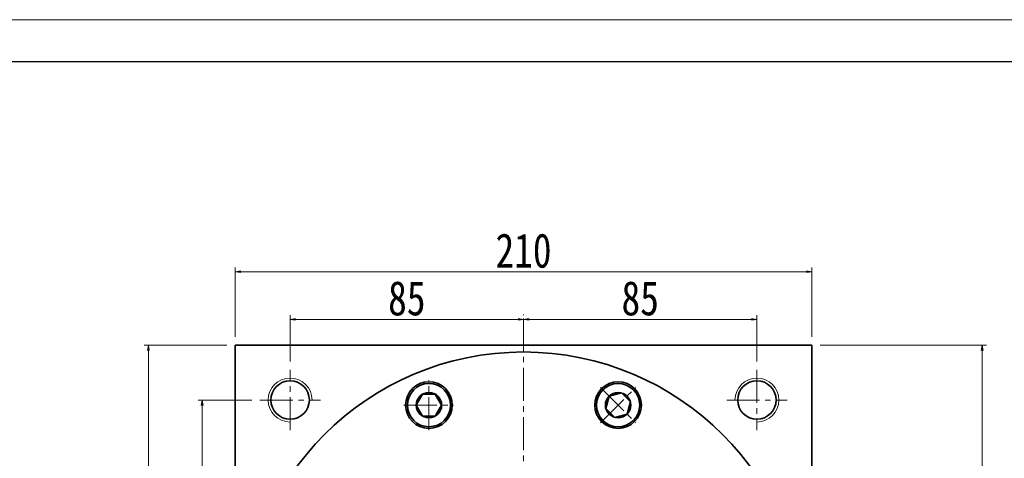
# Model space of a CAD drawing. Header units: millimetres. Extents: x -54 to 1253, y 0 to 910.
# Tile 7 of 8: x 584 to 942, y 750 to 910. Entities that reach past the tile are written whole.
import ezdxf

# ---------------------------------------------------------------- set-up
doc = ezdxf.new("R2010")
doc.units = ezdxf.units.MM
doc.set_wipeout_variables(frame=1)
doc.linetypes.add('点画线', pattern=[18, 12, -2, 2, -2])
for name, color, linetype, lineweight in [('中心线层', 1, '点画线', 18), ('图框_外框线', 7, 'Continuous', 18), ('尺寸线层', 3, 'Continuous', 18), ('粗实线层', 7, 'Continuous', 35)]:
    doc.layers.add(name, color=color, linetype=linetype, lineweight=lineweight)
doc.styles.add('宋体', font='SimSun.ttf', dxfattribs={"width": 0.8})
doc.dimstyles.new('A水平标注$0', dxfattribs={"dimtxt": 3.5, "dimasz": 2, "dimexe": 1.5, "dimexo": 3, "dimgap": 1.1, "dimtad": 1, "dimtoh": 1, "dimdec": 4, "dimdsep": 46, "dimtxsty": '宋体', "dimblk": 'OPEN', "dimcen": 3, "dimclrd": 3, "dimclre": 3, "dimclrt": 6, "dimadec": 0, "dimazin": 0, "dimtm": 1e-09, "dimtfac": 1, "dimtdec": 4, "dimtix": 1, "dimtmove": 0, "dimatfit": 3, "dimldrblk": 'OPEN', "dimfxl": 0, "dimlwd": 13, "dimlwe": 13, "dimarcsym": 0})

# ---------------------------------------------------------------- blocks, each defined once
blk = doc.blocks.new('_Open')
at = {"color": 0, "linetype": 'ByBlock', "lineweight": -2}
for p, q in [((-1, 0.17), (0, 0)), ((-1, -0.17), (0, 0)), ((0, 0), (-1, 0))]:
    blk.add_line(p, q, dxfattribs=at)
blk = doc.blocks.new('*D21')
at = {"layer": 'Defpoints', "color": 0, "transparency": 16777216}
for p in [(872.28, 817.81), (662.28, 791.06), (872.28, 791.06)]:
    blk.add_point(p, dxfattribs=at)
at = {"layer": '尺寸线层', "color": 3, "lineweight": 13, "transparency": 16777216}
for p, q in [((662.28, 794.06), (662.28, 819.31)), ((664.28, 817.81), (870.28, 817.81)), ((872.28, 794.06), (872.28, 819.31))]:
    blk.add_line(p, q, dxfattribs=at)
at = {"layer": '尺寸线层', "color": 3, "lineweight": 13, "transparency": 16777216, "xscale": 2, "yscale": 2, "zscale": 2, "rotation": 180}
blk.add_blockref('_Open', (662.28, 817.81), dxfattribs=at)
at = {"layer": '尺寸线层', "color": 3, "lineweight": 13, "transparency": 16777216, "xscale": 2, "yscale": 2, "zscale": 2}
blk.add_blockref('_Open', (872.28, 817.81), dxfattribs=at)
at = {"layer": '尺寸线层', "color": 6, "transparency": 16777216, "insert": (767.28, 825.42), "char_height": 12.5, "attachment_point": 5, "style": '宋体', "bg_fill": 3, "box_fill_scale": 1.1, "bg_fill_color": 257, "bg_fill_transparency": 0}
blk.add_mtext('210', dxfattribs=at)
blk = doc.blocks.new('*D22')
at = {"layer": 'Defpoints', "color": 0, "transparency": 16777216}
for p in [(630.66, 791.06), (662.28, 791.06), (662.28, 581.06)]:
    blk.add_point(p, dxfattribs=at)
at = {"layer": '尺寸线层', "color": 3, "lineweight": 13, "transparency": 16777216}
for p, q in [((659.28, 791.06), (629.16, 791.06)), ((630.66, 583.06), (630.66, 789.06)), ((659.28, 581.06), (629.16, 581.06))]:
    blk.add_line(p, q, dxfattribs=at)
at = {"layer": '尺寸线层', "color": 3, "lineweight": 13, "transparency": 16777216, "xscale": 2, "yscale": 2, "zscale": 2}
for p, rotation in [((630.66, 791.06), 90), ((630.66, 581.06), 270)]:
    blk.add_blockref('_Open', p, dxfattribs=dict(at, rotation=rotation))
at = {"layer": '尺寸线层', "color": 6, "transparency": 16777216, "insert": (623.05, 686.06), "char_height": 12.5, "attachment_point": 5, "rotation": 90, "style": '宋体', "bg_fill": 3, "box_fill_scale": 1.1, "bg_fill_color": 257, "bg_fill_transparency": 0}
blk.add_mtext('210', dxfattribs=at)
blk = doc.blocks.new('*D23')
at = {"layer": 'Defpoints', "color": 0, "transparency": 16777216}
for p in [(767.28, 800.44), (767.28, 799.17), (682.28, 782.06)]:
    blk.add_point(p, dxfattribs=at)
at = {"layer": '尺寸线层', "color": 3, "lineweight": 13, "transparency": 16777216}
for p, q in [((682.28, 785.06), (682.28, 801.94)), ((684.28, 800.44), (765.28, 800.44)), ((767.28, 802.17), (767.28, 801.94))]:
    blk.add_line(p, q, dxfattribs=at)
at = {"layer": '尺寸线层', "color": 3, "lineweight": 13, "transparency": 16777216, "xscale": 2, "yscale": 2, "zscale": 2, "rotation": 180}
blk.add_blockref('_Open', (682.28, 800.44), dxfattribs=at)
at = {"layer": '尺寸线层', "color": 3, "lineweight": 13, "transparency": 16777216, "xscale": 2, "yscale": 2, "zscale": 2}
blk.add_blockref('_Open', (767.28, 800.44), dxfattribs=at)
at = {"layer": '尺寸线层', "color": 6, "transparency": 16777216, "insert": (724.78, 808.05), "char_height": 12.5, "attachment_point": 5, "style": '宋体', "bg_fill": 3, "box_fill_scale": 1.1, "bg_fill_color": 257, "bg_fill_transparency": 0}
blk.add_mtext('85', dxfattribs=at)
blk = doc.blocks.new('*D24')
at = {"layer": 'Defpoints', "color": 0, "transparency": 16777216}
for p in [(852.28, 800.44), (767.28, 799.17), (852.28, 782.06)]:
    blk.add_point(p, dxfattribs=at)
at = {"layer": '尺寸线层', "color": 3, "lineweight": 13, "transparency": 16777216}
for p, q in [((767.28, 802.17), (767.28, 801.94)), ((769.28, 800.44), (850.28, 800.44)), ((852.28, 785.06), (852.28, 801.94))]:
    blk.add_line(p, q, dxfattribs=at)
at = {"layer": '尺寸线层', "color": 3, "lineweight": 13, "transparency": 16777216, "xscale": 2, "yscale": 2, "zscale": 2, "rotation": 180}
blk.add_blockref('_Open', (767.28, 800.44), dxfattribs=at)
at = {"layer": '尺寸线层', "color": 3, "lineweight": 13, "transparency": 16777216, "xscale": 2, "yscale": 2, "zscale": 2}
blk.add_blockref('_Open', (852.28, 800.44), dxfattribs=at)
at = {"layer": '尺寸线层', "color": 6, "transparency": 16777216, "insert": (809.78, 808.05), "char_height": 12.5, "attachment_point": 5, "style": '宋体', "bg_fill": 3, "box_fill_scale": 1.1, "bg_fill_color": 257, "bg_fill_transparency": 0}
blk.add_mtext('85', dxfattribs=at)
blk = doc.blocks.new('*D25')
at = {"layer": 'Defpoints', "color": 0, "transparency": 16777216}
for p in [(650.25, 771.06), (671.28, 771.06), (659.28, 686.06)]:
    blk.add_point(p, dxfattribs=at)
at = {"layer": '尺寸线层', "color": 3, "lineweight": 13, "transparency": 16777216}
for p, q in [((668.28, 771.06), (648.75, 771.06)), ((650.25, 688.06), (650.25, 769.06)), ((656.28, 686.06), (648.75, 686.06))]:
    blk.add_line(p, q, dxfattribs=at)
at = {"layer": '尺寸线层', "color": 3, "lineweight": 13, "transparency": 16777216, "xscale": 2, "yscale": 2, "zscale": 2}
for p, rotation in [((650.25, 771.06), 90), ((650.25, 686.06), 270)]:
    blk.add_blockref('_Open', p, dxfattribs=dict(at, rotation=rotation))
at = {"layer": '尺寸线层', "color": 6, "transparency": 16777216, "insert": (642.64, 728.56), "char_height": 12.5, "attachment_point": 5, "rotation": 90, "style": '宋体', "bg_fill": 3, "box_fill_scale": 1.1, "bg_fill_color": 257, "bg_fill_transparency": 0}
blk.add_mtext('85', dxfattribs=at)
blk = doc.blocks.new('*X7')
at = {"layer": '中心线层', "linetype": '点画线', "lineweight": 18}
for p, q in [((0, -9.12), (0, 9.12)), ((-9.12, 0), (9.12, 0))]:
    blk.add_line(p, q, dxfattribs=at)
at = {"layer": '粗实线层'}
for p, q in [((-4.62, 0), (-2.31, 4)), ((-2.31, 4), (2.31, 4)), ((4.62, 0), (2.31, 4)), ((4.62, 0), (2.31, 4)), ((-4.62, 0), (-2.31, -4)), ((4.62, 0), (2.31, -4)), ((-2.31, -4), (2.31, -4))]:
    blk.add_line(p, q, dxfattribs=at)
blk.add_circle((0, 0), 4.62, dxfattribs=at)
for start, end in [(0, 180), (180, 360)]:
    blk.add_arc((0, 0), 7.87, start, end, dxfattribs=at)
blk = doc.blocks.new('*D34')
at = {"layer": 'Defpoints', "color": 0, "transparency": 16777216}
for p in [(872.28, 791.06), (934.34, 791.06), (857.28, 395.06)]:
    blk.add_point(p, dxfattribs=at)
at = {"layer": '尺寸线层', "color": 3, "lineweight": 13, "transparency": 16777216}
for p, q in [((875.28, 791.06), (935.84, 791.06)), ((934.34, 397.06), (934.34, 789.06)), ((860.28, 395.06), (935.84, 395.06))]:
    blk.add_line(p, q, dxfattribs=at)
at = {"layer": '尺寸线层', "color": 3, "lineweight": 13, "transparency": 16777216, "xscale": 2, "yscale": 2, "zscale": 2}
for p, rotation in [((934.34, 791.06), 90), ((934.34, 395.06), 270)]:
    blk.add_blockref('_Open', p, dxfattribs=dict(at, rotation=rotation))
at = {"layer": '尺寸线层', "color": 6, "transparency": 16777216, "insert": (926.59, 593.06), "char_height": 12.5, "attachment_point": 5, "rotation": 90, "style": '宋体', "bg_fill": 3, "box_fill_scale": 1.1, "bg_fill_color": 256, "bg_fill_true_color": 13158600, "bg_fill_transparency": 0}
blk.add_mtext('396', dxfattribs=at)

msp = doc.modelspace()

# ---------------------------------------------------------------- linework, layer by layer
at = {"layer": '中心线层'}
for p, q in [((682.28192, 760.05787), (682.28192, 782.05787)), ((852.28192, 782.05787), (852.28192, 760.05787)), ((671.28192, 771.05787), (693.28192, 771.05787)), ((841.28192, 771.05787), (863.28192, 771.05787))]:
    msp.add_line(p, q, dxfattribs=at)
at = {"layer": '粗实线层'}
for p, q in [((662.28192, 581.05787), (662.28192, 791.05787)), ((662.28192, 791.05787), (872.28192, 791.05787)), ((872.28192, 581.05787), (872.28192, 791.05787))]:
    msp.add_line(p, q, dxfattribs=at)
for centre, radius in [((682.28192, 771.05787), 7), ((732.84041, 769.20703), 8.5), ((801.72343, 769.20703), 8.5), ((852.28192, 771.05787), 7)]:
    msp.add_circle(centre, radius, dxfattribs=at)
at = {"layer": '粗实线层', "lineweight": 18}
for centre, start, end in [((682.28192, 771.05787), 0, 270), ((852.28192, 771.05787), 270, 180)]:
    msp.add_arc(centre, 8, start, end, dxfattribs=at)

# ---------------------------------------------------------------- next in the draw order: dimensions: what is measured, and where the dimension line sits
at = {"layer": '尺寸线层'}
dim = msp.add_linear_dim(base=(872.28192, 817.8094), p1=(662.28192, 791.05787), p2=(872.28192, 791.05787), dimstyle='A水平标注$0', override={"dimtxt": 12.5, "dimgap": 1.5, "dimblk": 'Open', "dimtfill": 1, "dimtfillclr": 256}, dxfattribs=at)
dim.commit()
dim.dimension.update_dxf_attribs({"geometry": '*D21', "text_midpoint": (767.28192, 825.41973)})

# ---------------------------------------------------------------- next in the draw order: dimensions: what is measured, and where the dimension line sits
dim = msp.add_linear_dim(base=(767.28192, 800.44399), p1=(682.28192, 782.05787), p2=(767.28192, 799.16657), dimstyle='A水平标注$0', override={"dimtxt": 12.5, "dimgap": 1.5, "dimblk": 'Open', "dimtfill": 1, "dimtfillclr": 256}, dxfattribs=at)
dim.commit()
dim.dimension.update_dxf_attribs({"geometry": '*D23', "text_midpoint": (724.78192, 808.05432)})
dim = msp.add_linear_dim(base=(630.66001, 791.05787), p1=(662.28192, 581.05787), p2=(662.28192, 791.05787), angle=90, dimstyle='A水平标注$0', override={"dimtxt": 12.5, "dimgap": 1.5, "dimblk": 'Open', "dimtfill": 1, "dimtfillclr": 256}, dxfattribs=at)
dim.commit()
dim.dimension.update_dxf_attribs({"geometry": '*D22', "text_midpoint": (623.04967, 686.05787)})

# ---------------------------------------------------------------- next in the draw order: dimensions: what is measured, and where the dimension line sits
dim = msp.add_linear_dim(base=(852.28192, 800.44399), p1=(767.28192, 799.16657), p2=(852.28192, 782.05787), dimstyle='A水平标注$0', override={"dimtxt": 12.5, "dimgap": 1.5, "dimblk": 'Open', "dimtfill": 1, "dimtfillclr": 256}, dxfattribs=at)
dim.commit()
dim.dimension.update_dxf_attribs({"geometry": '*D24', "text_midpoint": (809.78192, 808.05432)})
dim = msp.add_linear_dim(base=(650.25436, 771.05787), p1=(659.28192, 686.05787), p2=(671.28192, 771.05787), angle=90, dimstyle='A水平标注$0', override={"dimtxt": 12.5, "dimgap": 1.5, "dimblk": 'Open', "dimtfill": 1, "dimtfillclr": 256}, dxfattribs=at)
dim.commit()
dim.dimension.update_dxf_attribs({"geometry": '*D25', "text_midpoint": (642.64403, 728.55787)})

# ---------------------------------------------------------------- next in the draw order: linework, layer by layer
at = {"layer": '中心线层'}
msp.add_line((767.28192, 572.80787), (767.28192, 802.75787), dxfattribs=at)
at = {"layer": '粗实线层'}
msp.add_circle((767.28192, 686.05787), 102.5, dxfattribs=at)

# ---------------------------------------------------------------- next in the draw order: wipeouts: each hides what was drawn before it
for points in [[(740.70541, 769.20703), (740.70531, 769.24728), (740.705, 769.28752), (740.70448, 769.32776), (740.70376, 769.368), (740.70284, 769.40824), (740.7017, 769.44847), (740.70036, 769.48869), (740.69882, 769.52891), (740.69707, 769.56912), (740.69511, 769.60932), (740.69295, 769.6495), (740.69059, 769.68968), (740.68801, 769.72984), (740.68524, 769.77), (740.68225, 769.81013), (740.67906, 769.85025), (740.67567, 769.89035), (740.67207, 769.93044), (740.66827, 769.9705), (740.66426, 770.01055), (740.66004, 770.05057), (740.65562, 770.09058), (740.651, 770.13056), (740.64617, 770.17051), (740.64114, 770.21044), (740.6359, 770.25035), (740.63046, 770.29022), (740.62482, 770.33007), (740.61897, 770.36989), (740.61292, 770.40968), (740.61292, 770.40968), (740.54745, 770.7754), (740.46478, 771.13761), (740.3651, 771.49552), (740.24863, 771.84832), (740.11563, 772.19523), (739.9664, 772.53547), (739.80126, 772.86828), (739.62059, 773.19292), (739.42479, 773.50867), (739.2143, 773.81482), (738.98958, 774.11069), (738.75115, 774.39561), (738.49952, 774.66896), (738.23527, 774.93012), (737.95897, 775.17851), (737.67126, 775.41357), (737.37276, 775.63478), (737.06415, 775.84165), (736.74612, 776.03372), (736.41937, 776.21055), (736.08464, 776.37175), (735.74266, 776.51697), (735.39421, 776.64587), (735.04006, 776.75817), (734.681, 776.85363), (734.31784, 776.93202), (733.95137, 776.99317), (733.58243, 777.03695), (733.21184, 777.06325), (732.84041, 777.07203), (732.84041, 777.07203), (732.46898, 777.06325), (732.09839, 777.03695), (731.72944, 776.99317), (731.36298, 776.93202), (730.99982, 776.85363), (730.64076, 776.75817), (730.28661, 776.64587), (729.93816, 776.51697), (729.59618, 776.37175), (729.26145, 776.21055), (728.9347, 776.03372), (728.61666, 775.84165), (728.30806, 775.63478), (728.00956, 775.41357), (727.72185, 775.17851), (727.44555, 774.93012), (727.1813, 774.66896), (726.92967, 774.39561), (726.69123, 774.11069), (726.46652, 773.81482), (726.25603, 773.50867), (726.06023, 773.19292), (725.87956, 772.86828), (725.71442, 772.53547), (725.56519, 772.19523), (725.43218, 771.84832), (725.31571, 771.49552), (725.21604, 771.13761), (725.13337, 770.7754), (725.0679, 770.40968), (725.0679, 770.40968), (725.06185, 770.36989), (725.056, 770.33007), (725.05036, 770.29022), (725.04492, 770.25035), (725.03968, 770.21044), (725.03465, 770.17051), (725.02982, 770.13056), (725.0252, 770.09058), (725.02078, 770.05057), (725.01656, 770.01055), (725.01255, 769.9705), (725.00875, 769.93044), (725.00515, 769.89035), (725.00176, 769.85025), (724.99857, 769.81013), (724.99558, 769.77), (724.99281, 769.72984), (724.99023, 769.68968), (724.98787, 769.6495), (724.9857, 769.60932), (724.98375, 769.56912), (724.982, 769.52891), (724.98045, 769.48869), (724.97912, 769.44847), (724.97798, 769.40824), (724.97706, 769.368), (724.97634, 769.32776), (724.97582, 769.28752), (724.97551, 769.24728), (724.97541, 769.20703), (724.97541, 769.20703), (724.98619, 768.79541), (725.01849, 768.38491), (725.07224, 767.97667), (725.14728, 767.5718), (725.2434, 767.17142), (725.36035, 766.77661), (725.4978, 766.38847), (725.65537, 766.00805), (725.83264, 765.63639), (726.02912, 765.27453), (726.24427, 764.92344), (726.47749, 764.5841), (726.72816, 764.25742), (726.99558, 763.94432), (727.27901, 763.64563), (727.5777, 763.3622), (727.8908, 763.09478), (728.21748, 762.84411), (728.55682, 762.61089), (728.90791, 762.39574), (729.26977, 762.19926), (729.64143, 762.02199), (730.02185, 761.86442), (730.40999, 761.72697), (730.8048, 761.61002), (731.20518, 761.5139), (731.61005, 761.43886), (732.01829, 761.38512), (732.42879, 761.35281), (732.84041, 761.34203), (732.84041, 761.34203), (733.25203, 761.35281), (733.66253, 761.38512), (734.07077, 761.43886), (734.47563, 761.5139), (734.87602, 761.61002), (735.27083, 761.72697), (735.65897, 761.86442), (736.03939, 762.02199), (736.41104, 762.19926), (736.77291, 762.39574), (737.124, 762.61089), (737.46334, 762.84411), (737.79001, 763.09478), (738.10312, 763.3622), (738.4018, 763.64563), (738.68524, 763.94432), (738.95266, 764.25742), (739.20333, 764.5841), (739.43655, 764.92344), (739.6517, 765.27453), (739.84818, 765.63639), (740.02544, 766.00805), (740.18302, 766.38847), (740.32047, 766.77661), (740.43742, 767.17142), (740.53354, 767.5718), (740.60858, 767.97667), (740.66232, 768.38491), (740.69463, 768.79541)], [(807.28482, 763.64563), (807.31321, 763.67417), (807.34145, 763.70284), (807.36954, 763.73166), (807.39748, 763.76063), (807.42528, 763.78973), (807.45292, 763.81898), (807.48042, 763.84837), (807.50777, 763.8779), (807.53496, 763.90757), (807.562, 763.93737), (807.58889, 763.96732), (807.61563, 763.9974), (807.64221, 764.02762), (807.66863, 764.05798), (807.6949, 764.08847), (807.72102, 764.11909), (807.74697, 764.14985), (807.77277, 764.18074), (807.79842, 764.21176), (807.8239, 764.24291), (807.84922, 764.27419), (807.87438, 764.3056), (807.89938, 764.33714), (807.92422, 764.36881), (807.9489, 764.4006), (807.97341, 764.43252), (807.99776, 764.46456), (808.02195, 764.49673), (808.04597, 764.52903), (808.06982, 764.56144), (808.06982, 764.56144), (808.28213, 764.86633), (808.4798, 765.18091), (808.6624, 765.50447), (808.82951, 765.8363), (808.98076, 766.17565), (809.11582, 766.52176), (809.23439, 766.87386), (809.33619, 767.23117), (809.42101, 767.59289), (809.48865, 767.95821), (809.53896, 768.32632), (809.57183, 768.69639), (809.58719, 769.0676), (809.585, 769.43913), (809.56527, 769.81013), (809.52804, 770.17979), (809.47339, 770.54728), (809.40145, 770.91178), (809.31238, 771.27247), (809.20637, 771.62856), (809.08366, 771.97924), (808.94453, 772.32373), (808.78929, 772.66127), (808.61828, 772.99111), (808.43188, 773.31249), (808.23052, 773.62472), (808.01463, 773.92709), (807.78471, 774.21893), (807.54125, 774.49958), (807.28482, 774.76842), (807.28482, 774.76842), (807.01598, 775.02486), (806.73533, 775.26831), (806.44349, 775.49823), (806.14112, 775.71412), (805.82889, 775.91549), (805.5075, 776.10188), (805.17767, 776.27289), (804.84013, 776.42814), (804.49564, 776.56727), (804.14495, 776.68997), (803.78887, 776.79598), (803.42817, 776.88505), (803.06368, 776.95699), (802.69619, 777.01164), (802.32653, 777.04887), (801.95552, 777.0686), (801.584, 777.07079), (801.21279, 777.05544), (800.84271, 777.02256), (800.47461, 776.97225), (800.10929, 776.90461), (799.74757, 776.8198), (799.39026, 776.71799), (799.03816, 776.59943), (798.69204, 776.46437), (798.3527, 776.31311), (798.02087, 776.146), (797.69731, 775.9634), (797.38273, 775.76573), (797.07784, 775.55342), (797.07784, 775.55342), (797.04542, 775.52957), (797.01313, 775.50555), (796.98096, 775.48136), (796.94892, 775.45701), (796.917, 775.4325), (796.88521, 775.40782), (796.85354, 775.38298), (796.822, 775.35798), (796.79059, 775.33282), (796.75931, 775.3075), (796.72815, 775.28202), (796.69713, 775.25638), (796.66624, 775.23058), (796.63549, 775.20462), (796.60486, 775.17851), (796.57437, 775.15224), (796.54402, 775.12581), (796.5138, 775.09923), (796.48372, 775.07249), (796.45377, 775.0456), (796.42396, 775.01856), (796.3943, 774.99137), (796.36477, 774.96402), (796.33538, 774.93653), (796.30613, 774.90888), (796.27702, 774.88109), (796.24806, 774.85314), (796.21924, 774.82505), (796.19056, 774.79681), (796.16203, 774.76842), (796.16203, 774.76842), (795.87859, 774.46974), (795.61117, 774.15663), (795.36051, 773.82996), (795.12728, 773.49062), (794.91214, 773.13953), (794.71566, 772.77767), (794.53839, 772.40601), (794.38082, 772.02559), (794.24337, 771.63745), (794.12642, 771.24264), (794.0303, 770.84226), (793.95526, 770.43739), (793.90151, 770.02915), (793.86921, 769.61865), (793.85843, 769.20703), (793.86921, 768.79541), (793.90151, 768.38491), (793.95526, 767.97667), (794.0303, 767.5718), (794.12642, 767.17142), (794.24337, 766.77661), (794.38082, 766.38847), (794.53839, 766.00805), (794.71566, 765.63639), (794.91214, 765.27453), (795.12728, 764.92344), (795.36051, 764.5841), (795.61117, 764.25742), (795.87859, 763.94432), (796.16203, 763.64563), (796.16203, 763.64563), (796.46071, 763.3622), (796.77382, 763.09478), (797.1005, 762.84411), (797.43984, 762.61089), (797.79093, 762.39574), (798.15279, 762.19926), (798.52444, 762.02199), (798.90486, 761.86442), (799.29301, 761.72697), (799.68782, 761.61002), (800.0882, 761.5139), (800.49307, 761.43886), (800.90131, 761.38512), (801.3118, 761.35281), (801.72343, 761.34203), (802.13505, 761.35281), (802.54554, 761.38512), (802.95378, 761.43886), (803.35865, 761.5139), (803.75904, 761.61002), (804.15385, 761.72697), (804.54199, 761.86442), (804.92241, 762.02199), (805.29406, 762.19926), (805.65593, 762.39574), (806.00701, 762.61089), (806.34636, 762.84411), (806.67303, 763.09478), (806.98614, 763.3622)]]:
    msp.add_wipeout(points).dxf.layer = '粗实线层'

# ---------------------------------------------------------------- next in the draw order: linework, layer by layer
at = {"layer": '图框_外框线', "color": 3}
msp.add_lwpolyline([(-47.94852, 0), (1238.32244, 0), (1238.32244, 909.57732), (-47.94852, 909.57732)], close=True, dxfattribs=at)
at = {"layer": '图框_外框线', "color": 3, "lineweight": 25}
msp.add_lwpolyline([(28.61523, 15.31275), (1223.00969, 15.31275), (1223.00969, 894.26457), (28.61523, 894.26457)], close=True, dxfattribs=at)

# ---------------------------------------------------------------- next in the draw order: block references
at = {"layer": '粗实线层', "rotation": 315.0000000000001}
msp.add_blockref('*X7', (801.72343, 769.20703), dxfattribs=at)
at = {"layer": '粗实线层'}
msp.add_blockref('*X7', (732.84041, 769.20703), dxfattribs=at)

# ---------------------------------------------------------------- next in the draw order: dimensions: what is measured, and where the dimension line sits
at = {"layer": '尺寸线层'}
dim = msp.add_linear_dim(base=(934.33535, 791.05787), p1=(857.28192, 395.05787), p2=(872.28192, 791.05787), angle=90, dimstyle='A水平标注$0', override={"dimtxt": 12.5, "dimgap": 1.5}, dxfattribs=at)
dim.commit()
dim.dimension.update_dxf_attribs({"geometry": '*D34', "text_midpoint": (926.58535, 593.05787)})

doc.saveas('drawing.dxf')
